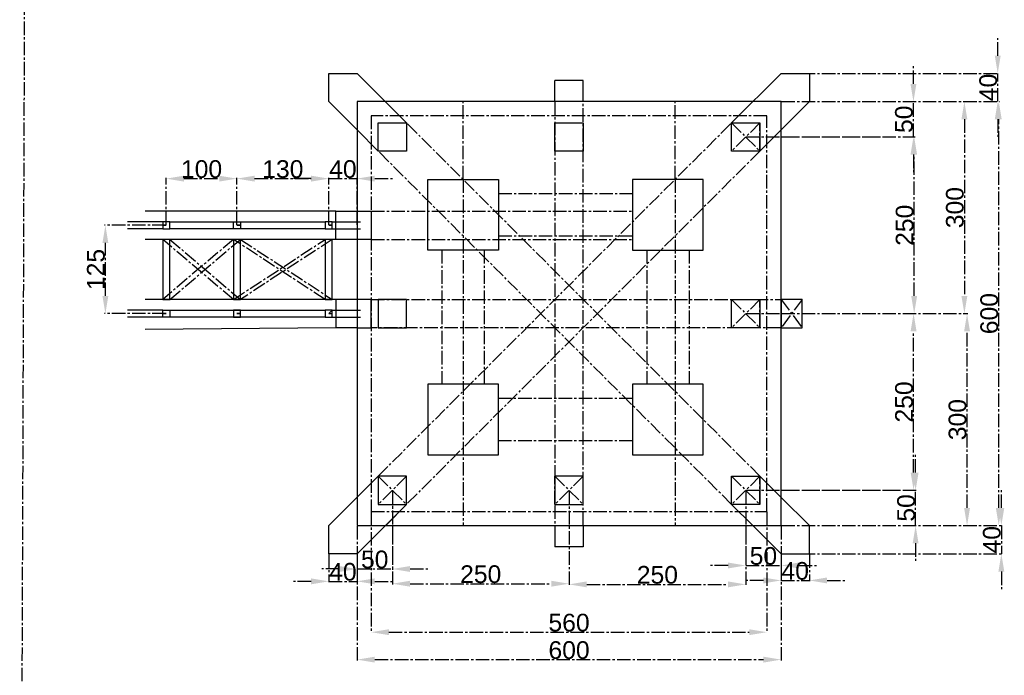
# Model space of a CAD drawing. Header units: centimetres. Extents: x -483 to 5478, y -332 to 3204.
# Tile 1 of 16: x -483 to 910, y 541 to 1469. Entities that reach past the tile are written whole.
import ezdxf

# ---------------------------------------------------------------- set-up
doc = ezdxf.new("R2010")
doc.units = ezdxf.units.CM
doc.linetypes.add('AXES2', pattern=[28.575000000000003, 19.05, -3.175, 3.175, -3.175])
doc.styles.get("Standard").update_dxf_attribs({"font": 'arial.ttf'})
doc.dimstyles.new('ISO-25', dxfattribs={"dimtxt": 25, "dimasz": 25, "dimexe": 1.25, "dimexo": 0.625, "dimtad": 1, "dimtxsty": 'Standard', "dimcen": 2.5, "dimadec": 0, "dimazin": 0, "dimtfac": 1, "dimtmove": 0, "dimatfit": 3, "dimfxl": 1, "dimarcsym": 0})

# ---------------------------------------------------------------- blocks, each defined once
blk = doc.blocks.new('*D8')
at = {"color": 0, "linetype": 'AXES2', "lineweight": -2, "transparency": 16777216}
for p, q in [((-45.72722635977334, 712.2820075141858), (-45.72722635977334, 672.7820193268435)), ((-5.72722635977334, 712.2820075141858), (-5.727226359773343, 672.7820193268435)), ((-70.72722635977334, 674.0320193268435), (-95.72722635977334, 674.0320193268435)), ((-45.72722635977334, 674.0320193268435), (-5.727226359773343, 674.0320193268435)), ((19.27277364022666, 674.0320193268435), (44.27277364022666, 674.0320193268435))]:
    blk.add_line(p, q, dxfattribs=at)
at = {"color": 0, "linetype": 'AXES2', "transparency": 16777216}
for points in [[(-70.72722635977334, 678.1986859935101), (-70.72722635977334, 669.8653526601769), (-45.72722635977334, 674.0320193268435)], [(19.27277364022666, 678.1986859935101), (19.27277364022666, 669.8653526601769), (-5.727226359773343, 674.0320193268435)]]:
    blk.add_solid(points, dxfattribs=at)
at = {"layer": 'Defpoints', "color": 0, "linetype": 'AXES2', "transparency": 16777216}
for p in [(-45.72722635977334, 712.9070075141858), (-5.72722635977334, 712.9070075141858), (-5.727226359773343, 674.0320193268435)]:
    blk.add_point(p, dxfattribs=at)
at = {"color": 0, "linetype": 'AXES2', "transparency": 16777216, "insert": (-25.72722635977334, 687.4213440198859), "char_height": 25, "attachment_point": 5}
blk.add_mtext('40', dxfattribs=at)
blk = doc.blocks.new('*D9')
at = {"color": 0, "linetype": 'AXES2', "lineweight": -2, "transparency": 16777216}
for p, q in [((-5.72722635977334, 752.2820075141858), (-5.727226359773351, 561.998286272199)), ((594.2727736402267, 752.2820075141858), (594.2727736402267, 561.998286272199)), ((19.27277364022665, 563.248286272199), (569.2727736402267, 563.248286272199))]:
    blk.add_line(p, q, dxfattribs=at)
at = {"color": 0, "linetype": 'AXES2', "transparency": 16777216}
for points in [[(19.27277364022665, 567.4149529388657), (19.27277364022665, 559.0816196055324), (-5.727226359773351, 563.248286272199)], [(569.2727736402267, 567.4149529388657), (569.2727736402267, 559.0816196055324), (594.2727736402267, 563.248286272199)]]:
    blk.add_solid(points, dxfattribs=at)
at = {"layer": 'Defpoints', "color": 0, "linetype": 'AXES2', "transparency": 16777216}
for p in [(-5.72722635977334, 752.9070075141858), (594.2727736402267, 752.9070075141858), (594.2727736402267, 563.248286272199)]:
    blk.add_point(p, dxfattribs=at)
at = {"color": 0, "linetype": 'AXES2', "transparency": 16777216, "insert": (294.2727736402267, 576.6376109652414), "char_height": 25, "attachment_point": 5}
blk.add_mtext('600', dxfattribs=at)
blk = doc.blocks.new('*D10')
at = {"color": 0, "linetype": 'AXES2', "lineweight": -2, "transparency": 16777216}
for p, q in [((14.27277364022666, 772.2820075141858), (14.27277364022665, 600.8332135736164)), ((574.2727736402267, 772.2820075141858), (574.2727736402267, 600.8332135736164)), ((39.27277364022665, 602.0832135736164), (549.2727736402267, 602.0832135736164))]:
    blk.add_line(p, q, dxfattribs=at)
at = {"color": 0, "linetype": 'AXES2', "transparency": 16777216}
for points in [[(39.27277364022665, 606.249880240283), (39.27277364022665, 597.9165469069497), (14.27277364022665, 602.0832135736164)], [(549.2727736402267, 606.249880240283), (549.2727736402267, 597.9165469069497), (574.2727736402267, 602.0832135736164)]]:
    blk.add_solid(points, dxfattribs=at)
at = {"layer": 'Defpoints', "color": 0, "linetype": 'AXES2', "transparency": 16777216}
for p in [(14.27277364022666, 772.9070075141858), (574.2727736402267, 772.9070075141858), (574.2727736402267, 602.0832135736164)]:
    blk.add_point(p, dxfattribs=at)
at = {"color": 0, "linetype": 'AXES2', "transparency": 16777216, "insert": (294.2727736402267, 615.4725382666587), "char_height": 25, "attachment_point": 5}
blk.add_mtext('560', dxfattribs=at)
blk = doc.blocks.new('*D11')
at = {"color": 0, "linetype": 'AXES2', "lineweight": -2, "transparency": 16777216}
for p, q in [((44.27277364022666, 802.2820075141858), (44.27277364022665, 669.4264314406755)), ((294.2727736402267, 802.2820075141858), (294.2727736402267, 669.4264314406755)), ((69.27277364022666, 670.6764314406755), (269.2727736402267, 670.6764314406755))]:
    blk.add_line(p, q, dxfattribs=at)
at = {"color": 0, "linetype": 'AXES2', "transparency": 16777216}
for points in [[(69.27277364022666, 674.8430981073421), (69.27277364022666, 666.5097647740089), (44.27277364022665, 670.6764314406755)], [(269.2727736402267, 674.8430981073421), (269.2727736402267, 666.5097647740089), (294.2727736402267, 670.6764314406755)]]:
    blk.add_solid(points, dxfattribs=at)
at = {"layer": 'Defpoints', "color": 0, "linetype": 'AXES2', "transparency": 16777216}
for p in [(44.27277364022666, 802.9070075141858), (294.2727736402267, 802.9070075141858), (294.2727736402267, 670.6764314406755)]:
    blk.add_point(p, dxfattribs=at)
at = {"color": 0, "linetype": 'AXES2', "transparency": 16777216, "insert": (169.2727736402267, 684.0657561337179), "char_height": 25, "attachment_point": 5}
blk.add_mtext('250', dxfattribs=at)
blk = doc.blocks.new('*D12')
at = {"color": 0, "linetype": 'AXES2', "lineweight": -2, "transparency": 16777216}
for p, q in [((294.2727736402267, 802.2820075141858), (294.2727736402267, 668.4994997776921)), ((544.2727736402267, 802.2820075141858), (544.2727736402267, 668.4994997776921)), ((319.2727736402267, 669.7494997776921), (519.2727736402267, 669.7494997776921))]:
    blk.add_line(p, q, dxfattribs=at)
at = {"color": 0, "linetype": 'AXES2', "transparency": 16777216}
for points in [[(319.2727736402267, 673.9161664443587), (319.2727736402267, 665.5828331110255), (294.2727736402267, 669.7494997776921)], [(519.2727736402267, 673.9161664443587), (519.2727736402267, 665.5828331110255), (544.2727736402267, 669.7494997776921)]]:
    blk.add_solid(points, dxfattribs=at)
at = {"layer": 'Defpoints', "color": 0, "linetype": 'AXES2', "transparency": 16777216}
for p in [(294.2727736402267, 802.9070075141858), (544.2727736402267, 802.9070075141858), (544.2727736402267, 669.7494997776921)]:
    blk.add_point(p, dxfattribs=at)
at = {"color": 0, "linetype": 'AXES2', "transparency": 16777216, "insert": (419.2727736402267, 683.1388244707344), "char_height": 25, "attachment_point": 5}
blk.add_mtext('250', dxfattribs=at)
blk = doc.blocks.new('*D13')
at = {"color": 0, "linetype": 'AXES2', "lineweight": -2, "transparency": 16777216}
for p, q in [((594.2727736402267, 712.2820075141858), (594.2727736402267, 674.0611101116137)), ((634.2727736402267, 712.2820075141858), (634.2727736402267, 674.0611101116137)), ((569.2727736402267, 675.3111101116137), (544.2727736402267, 675.3111101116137)), ((594.2727736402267, 675.3111101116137), (634.2727736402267, 675.3111101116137)), ((659.2727736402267, 675.3111101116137), (684.2727736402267, 675.3111101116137))]:
    blk.add_line(p, q, dxfattribs=at)
at = {"color": 0, "linetype": 'AXES2', "transparency": 16777216}
for points in [[(569.2727736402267, 679.4777767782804), (569.2727736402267, 671.1444434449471), (594.2727736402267, 675.3111101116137)], [(659.2727736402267, 679.4777767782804), (659.2727736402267, 671.1444434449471), (634.2727736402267, 675.3111101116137)]]:
    blk.add_solid(points, dxfattribs=at)
at = {"layer": 'Defpoints', "color": 0, "linetype": 'AXES2', "transparency": 16777216}
for p in [(594.2727736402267, 712.9070075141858), (634.2727736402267, 712.9070075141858), (634.2727736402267, 675.3111101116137)]:
    blk.add_point(p, dxfattribs=at)
at = {"color": 0, "linetype": 'AXES2', "transparency": 16777216, "insert": (614.2727736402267, 688.7004348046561), "char_height": 25, "attachment_point": 5}
blk.add_mtext('40', dxfattribs=at)
blk = doc.blocks.new('*D14')
at = {"color": 0, "linetype": 'AXES2', "lineweight": -2, "transparency": 16777216}
for p, q in [((-5.72722635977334, 752.2820075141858), (-5.727226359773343, 690.272663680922)), ((44.27277364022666, 752.2820075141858), (44.27277364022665, 690.272663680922)), ((-30.72722635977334, 691.522663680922), (-55.72722635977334, 691.522663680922)), ((-5.727226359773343, 691.522663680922), (44.27277364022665, 691.522663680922)), ((69.27277364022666, 691.522663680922), (94.27277364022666, 691.522663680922))]:
    blk.add_line(p, q, dxfattribs=at)
at = {"color": 0, "linetype": 'AXES2', "transparency": 16777216}
for points in [[(-30.72722635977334, 695.6893303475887), (-30.72722635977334, 687.3559970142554), (-5.727226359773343, 691.522663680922)], [(69.27277364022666, 695.6893303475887), (69.27277364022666, 687.3559970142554), (44.27277364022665, 691.522663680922)]]:
    blk.add_solid(points, dxfattribs=at)
at = {"layer": 'Defpoints', "color": 0, "linetype": 'AXES2', "transparency": 16777216}
for p in [(-5.72722635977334, 752.9070075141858), (44.27277364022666, 752.9070075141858), (44.27277364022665, 691.522663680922)]:
    blk.add_point(p, dxfattribs=at)
at = {"color": 0, "linetype": 'AXES2', "transparency": 16777216, "insert": (19.27277364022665, 704.9119883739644), "char_height": 25, "attachment_point": 5}
blk.add_mtext('50', dxfattribs=at)
blk = doc.blocks.new('*D15')
at = {"color": 0, "linetype": 'AXES2', "lineweight": -2, "transparency": 16777216}
for p, q in [((544.2727736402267, 752.2820075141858), (544.2727736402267, 695.213873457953)), ((594.2727736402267, 752.2820075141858), (594.2727736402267, 695.213873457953)), ((519.2727736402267, 696.463873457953), (494.2727736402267, 696.463873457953)), ((544.2727736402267, 696.463873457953), (594.2727736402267, 696.463873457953)), ((619.2727736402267, 696.463873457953), (644.2727736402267, 696.463873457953))]:
    blk.add_line(p, q, dxfattribs=at)
at = {"color": 0, "linetype": 'AXES2', "transparency": 16777216}
for points in [[(519.2727736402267, 700.6305401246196), (519.2727736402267, 692.2972067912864), (544.2727736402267, 696.463873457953)], [(619.2727736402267, 700.6305401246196), (619.2727736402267, 692.2972067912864), (594.2727736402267, 696.463873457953)]]:
    blk.add_solid(points, dxfattribs=at)
at = {"layer": 'Defpoints', "color": 0, "linetype": 'AXES2', "transparency": 16777216}
for p in [(544.2727736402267, 752.9070075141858), (594.2727736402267, 752.9070075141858), (594.2727736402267, 696.463873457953)]:
    blk.add_point(p, dxfattribs=at)
at = {"color": 0, "linetype": 'AXES2', "transparency": 16777216, "insert": (569.2727736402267, 709.8531981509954), "char_height": 25, "attachment_point": 5}
blk.add_mtext('50', dxfattribs=at)
blk = doc.blocks.new('*D16')
at = {"color": 0, "linetype": 'AXES2', "lineweight": -2, "transparency": 16777216}
for p, q in [((594.8977736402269, 1352.907007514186), (903.5409890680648, 1352.907007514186)), ((902.290989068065, 777.9070075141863), (902.2909890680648, 1327.907007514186)), ((594.8977736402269, 752.907007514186), (903.5409890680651, 752.9070075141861))]:
    blk.add_line(p, q, dxfattribs=at)
at = {"color": 0, "linetype": 'AXES2', "transparency": 16777216}
for points in [[(898.1243224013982, 1327.907007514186), (906.4576557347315, 1327.907007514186), (902.2909890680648, 1352.907007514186)], [(898.1243224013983, 777.9070075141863), (906.4576557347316, 777.9070075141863), (902.2909890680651, 752.9070075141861)]]:
    blk.add_solid(points, dxfattribs=at)
at = {"layer": 'Defpoints', "color": 0, "linetype": 'AXES2', "transparency": 16777216}
for p in [(594.2727736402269, 1352.907007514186), (902.2909890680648, 1352.907007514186), (594.2727736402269, 752.907007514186)]:
    blk.add_point(p, dxfattribs=at)
at = {"color": 0, "linetype": 'AXES2', "transparency": 16777216, "insert": (888.9016643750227, 1052.907007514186), "char_height": 25, "attachment_point": 5, "rotation": 90}
blk.add_mtext('600', dxfattribs=at)
blk = doc.blocks.new('*D17')
at = {"color": 0, "linetype": 'AXES2', "lineweight": -2, "transparency": 16777216}
for p, q in [((594.8977736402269, 1052.907007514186), (858.6710601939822, 1052.907007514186)), ((857.4210601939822, 777.9070075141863), (857.4210601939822, 1027.907007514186)), ((594.8977736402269, 752.907007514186), (858.6710601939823, 752.9070075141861))]:
    blk.add_line(p, q, dxfattribs=at)
at = {"color": 0, "linetype": 'AXES2', "transparency": 16777216}
for points in [[(853.2543935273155, 1027.907007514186), (861.5877268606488, 1027.907007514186), (857.4210601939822, 1052.907007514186)], [(853.2543935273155, 777.9070075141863), (861.5877268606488, 777.9070075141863), (857.4210601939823, 752.9070075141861)]]:
    blk.add_solid(points, dxfattribs=at)
at = {"layer": 'Defpoints', "color": 0, "linetype": 'AXES2', "transparency": 16777216}
for p in [(594.2727736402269, 1052.907007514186), (857.4210601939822, 1052.907007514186), (594.2727736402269, 752.907007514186)]:
    blk.add_point(p, dxfattribs=at)
at = {"color": 0, "linetype": 'AXES2', "transparency": 16777216, "insert": (844.0232088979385, 902.9070075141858), "char_height": 25, "attachment_point": 5, "rotation": 90}
blk.add_mtext('300', dxfattribs=at)
blk = doc.blocks.new('*D18')
at = {"color": 0, "linetype": 'AXES2', "lineweight": -2, "transparency": 16777216}
for p, q in [((594.8977736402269, 1352.907007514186), (854.921060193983, 1352.907007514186)), ((853.671060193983, 1327.907007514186), (853.6710601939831, 1077.907007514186)), ((594.8977736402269, 1052.907007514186), (854.9210601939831, 1052.907007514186))]:
    blk.add_line(p, q, dxfattribs=at)
at = {"color": 0, "linetype": 'AXES2', "transparency": 16777216}
for points in [[(849.5043935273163, 1327.907007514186), (857.8377268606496, 1327.907007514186), (853.671060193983, 1352.907007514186)], [(849.5043935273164, 1077.907007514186), (857.8377268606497, 1077.907007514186), (853.6710601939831, 1052.907007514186)]]:
    blk.add_solid(points, dxfattribs=at)
at = {"layer": 'Defpoints', "color": 0, "linetype": 'AXES2', "transparency": 16777216}
for p in [(594.2727736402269, 1352.907007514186), (594.2727736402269, 1052.907007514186), (853.6710601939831, 1052.907007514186)]:
    blk.add_point(p, dxfattribs=at)
at = {"color": 0, "linetype": 'AXES2', "transparency": 16777216, "insert": (840.2732088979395, 1202.907007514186), "char_height": 25, "attachment_point": 5, "rotation": 90}
blk.add_mtext('300', dxfattribs=at)
blk = doc.blocks.new('*D19')
at = {"color": 0, "linetype": 'AXES2', "lineweight": -2, "transparency": 16777216}
for p, q in [((784.6739644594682, 827.9070075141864), (784.6739644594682, 852.9070075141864)), ((594.8977736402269, 802.9070075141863), (785.9239644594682, 802.9070075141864)), ((784.6739644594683, 752.9070075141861), (784.6739644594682, 802.9070075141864)), ((594.8977736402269, 752.907007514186), (785.9239644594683, 752.9070075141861)), ((784.6739644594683, 727.9070075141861), (784.6739644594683, 702.9070075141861))]:
    blk.add_line(p, q, dxfattribs=at)
at = {"color": 0, "linetype": 'AXES2', "transparency": 16777216}
for points in [[(780.5072977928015, 827.9070075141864), (788.8406311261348, 827.9070075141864), (784.6739644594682, 802.9070075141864)], [(780.5072977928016, 727.9070075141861), (788.8406311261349, 727.9070075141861), (784.6739644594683, 752.9070075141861)]]:
    blk.add_solid(points, dxfattribs=at)
at = {"layer": 'Defpoints', "color": 0, "linetype": 'AXES2', "transparency": 16777216}
for p in [(594.2727736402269, 802.9070075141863), (784.6739644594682, 802.9070075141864), (594.2727736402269, 752.907007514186)]:
    blk.add_point(p, dxfattribs=at)
at = {"color": 0, "linetype": 'AXES2', "transparency": 16777216, "insert": (771.2846397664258, 777.9070075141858), "char_height": 25, "attachment_point": 5, "rotation": 90}
blk.add_mtext('50', dxfattribs=at)
blk = doc.blocks.new('*D20')
at = {"color": 0, "linetype": 'AXES2', "lineweight": -2, "transparency": 16777216}
for p, q in [((594.8977736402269, 1052.907007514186), (783.0312843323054, 1052.907007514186)), ((781.7812843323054, 827.9070075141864), (781.7812843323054, 1027.907007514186)), ((594.8977736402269, 802.9070075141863), (783.0312843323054, 802.9070075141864))]:
    blk.add_line(p, q, dxfattribs=at)
at = {"color": 0, "linetype": 'AXES2', "transparency": 16777216}
for points in [[(777.6146176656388, 1027.907007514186), (785.947950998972, 1027.907007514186), (781.7812843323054, 1052.907007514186)], [(777.6146176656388, 827.9070075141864), (785.947950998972, 827.9070075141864), (781.7812843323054, 802.9070075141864)]]:
    blk.add_solid(points, dxfattribs=at)
at = {"layer": 'Defpoints', "color": 0, "linetype": 'AXES2', "transparency": 16777216}
for p in [(594.2727736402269, 1052.907007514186), (781.7812843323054, 1052.907007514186), (594.2727736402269, 802.9070075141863)]:
    blk.add_point(p, dxfattribs=at)
at = {"color": 0, "linetype": 'AXES2', "transparency": 16777216, "insert": (768.3919596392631, 927.9070075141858), "char_height": 25, "attachment_point": 5, "rotation": 90}
blk.add_mtext('250', dxfattribs=at)
blk = doc.blocks.new('*D21')
at = {"color": 0, "linetype": 'AXES2', "lineweight": -2, "transparency": 16777216}
for p, q in [((594.8977736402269, 1302.907007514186), (783.853364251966, 1302.907007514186)), ((782.6033642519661, 1077.907007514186), (782.6033642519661, 1277.907007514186)), ((594.8977736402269, 1052.907007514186), (783.8533642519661, 1052.907007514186))]:
    blk.add_line(p, q, dxfattribs=at)
at = {"color": 0, "linetype": 'AXES2', "transparency": 16777216}
for points in [[(778.4366975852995, 1277.907007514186), (786.7700309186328, 1277.907007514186), (782.603364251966, 1302.907007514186)], [(778.4366975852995, 1077.907007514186), (786.7700309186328, 1077.907007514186), (782.6033642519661, 1052.907007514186)]]:
    blk.add_solid(points, dxfattribs=at)
at = {"layer": 'Defpoints', "color": 0, "linetype": 'AXES2', "transparency": 16777216}
for p in [(594.2727736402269, 1302.907007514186), (782.603364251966, 1302.907007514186), (594.2727736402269, 1052.907007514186)]:
    blk.add_point(p, dxfattribs=at)
at = {"color": 0, "linetype": 'AXES2', "transparency": 16777216, "insert": (769.2140395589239, 1177.907007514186), "char_height": 25, "attachment_point": 5, "rotation": 90}
blk.add_mtext('250', dxfattribs=at)
blk = doc.blocks.new('*D22')
at = {"color": 0, "linetype": 'AXES2', "lineweight": -2, "transparency": 16777216}
for p, q in [((781.592573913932, 1377.907007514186), (781.592573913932, 1402.907007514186)), ((594.8977736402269, 1352.907007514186), (782.842573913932, 1352.907007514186)), ((781.592573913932, 1302.907007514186), (781.592573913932, 1352.907007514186)), ((594.8977736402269, 1302.907007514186), (782.842573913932, 1302.907007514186)), ((781.5925739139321, 1277.907007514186), (781.5925739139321, 1252.907007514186))]:
    blk.add_line(p, q, dxfattribs=at)
at = {"color": 0, "linetype": 'AXES2', "transparency": 16777216}
for points in [[(777.4259072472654, 1377.907007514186), (785.7592405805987, 1377.907007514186), (781.592573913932, 1352.907007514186)], [(777.4259072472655, 1277.907007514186), (785.7592405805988, 1277.907007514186), (781.592573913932, 1302.907007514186)]]:
    blk.add_solid(points, dxfattribs=at)
at = {"layer": 'Defpoints', "color": 0, "linetype": 'AXES2', "transparency": 16777216}
for p in [(594.2727736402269, 1352.907007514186), (781.592573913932, 1352.907007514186), (594.2727736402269, 1302.907007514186)]:
    blk.add_point(p, dxfattribs=at)
at = {"color": 0, "linetype": 'AXES2', "transparency": 16777216, "insert": (768.2032492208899, 1327.907007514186), "char_height": 25, "attachment_point": 5, "rotation": 90}
blk.add_mtext('50', dxfattribs=at)
blk = doc.blocks.new('*D23')
at = {"color": 0, "linetype": 'AXES2', "lineweight": -2, "transparency": 16777216}
for p, q in [((900.8655593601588, 1417.907007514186), (900.8655593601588, 1442.907007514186)), ((594.8977736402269, 1392.907007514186), (902.1155593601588, 1392.907007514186)), ((900.8655593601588, 1352.907007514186), (900.8655593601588, 1392.907007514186)), ((594.8977736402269, 1352.907007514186), (902.1155593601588, 1352.907007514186)), ((900.8655593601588, 1327.907007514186), (900.8655593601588, 1302.907007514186))]:
    blk.add_line(p, q, dxfattribs=at)
at = {"color": 0, "linetype": 'AXES2', "transparency": 16777216}
for points in [[(896.6988926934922, 1417.907007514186), (905.0322260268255, 1417.907007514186), (900.8655593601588, 1392.907007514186)], [(896.6988926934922, 1327.907007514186), (905.0322260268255, 1327.907007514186), (900.8655593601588, 1352.907007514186)]]:
    blk.add_solid(points, dxfattribs=at)
at = {"layer": 'Defpoints', "color": 0, "linetype": 'AXES2', "transparency": 16777216}
for p in [(594.2727736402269, 1392.907007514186), (900.8655593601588, 1392.907007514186), (594.2727736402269, 1352.907007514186)]:
    blk.add_point(p, dxfattribs=at)
at = {"color": 0, "linetype": 'AXES2', "transparency": 16777216, "insert": (887.4762346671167, 1372.907007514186), "char_height": 25, "attachment_point": 5, "rotation": 90}
blk.add_mtext('40', dxfattribs=at)
blk = doc.blocks.new('*D24')
at = {"color": 0, "linetype": 'AXES2', "lineweight": -2, "transparency": 16777216}
for p, q in [((905.9932936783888, 777.9070075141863), (905.9932936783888, 802.9070075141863)), ((594.8977736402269, 752.907007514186), (907.2432936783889, 752.9070075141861)), ((905.9932936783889, 752.9070075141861), (905.9932936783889, 712.9070075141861)), ((594.8977736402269, 712.907007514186), (907.2432936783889, 712.9070075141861)), ((905.9932936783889, 687.9070075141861), (905.9932936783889, 662.9070075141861))]:
    blk.add_line(p, q, dxfattribs=at)
at = {"color": 0, "linetype": 'AXES2', "transparency": 16777216}
for points in [[(901.8266270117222, 777.9070075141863), (910.1599603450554, 777.9070075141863), (905.9932936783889, 752.9070075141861)], [(901.8266270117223, 687.9070075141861), (910.1599603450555, 687.9070075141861), (905.9932936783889, 712.9070075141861)]]:
    blk.add_solid(points, dxfattribs=at)
at = {"layer": 'Defpoints', "color": 0, "linetype": 'AXES2', "transparency": 16777216}
for p in [(594.2727736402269, 752.907007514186), (594.2727736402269, 712.907007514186), (905.9932936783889, 712.9070075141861)]:
    blk.add_point(p, dxfattribs=at)
at = {"color": 0, "linetype": 'AXES2', "transparency": 16777216, "insert": (892.6039689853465, 732.9070075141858), "char_height": 25, "attachment_point": 5, "rotation": 90}
blk.add_mtext('40', dxfattribs=at)
blk = doc.blocks.new('*D25')
at = {"color": 0, "linetype": 'AXES2', "lineweight": -2, "transparency": 16777216}
for p, q in [((-70.72722635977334, 1243.942321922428), (-95.72722635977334, 1243.942321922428)), ((-45.72722635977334, 1178.532007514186), (-45.72722635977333, 1245.192321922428)), ((-45.72722635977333, 1243.942321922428), (-5.727226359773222, 1243.942321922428)), ((-5.727226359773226, 1178.532007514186), (-5.727226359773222, 1245.192321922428)), ((19.27277364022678, 1243.942321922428), (44.27277364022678, 1243.942321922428))]:
    blk.add_line(p, q, dxfattribs=at)
at = {"color": 0, "linetype": 'AXES2', "transparency": 16777216}
for points in [[(-70.72722635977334, 1248.108988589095), (-70.72722635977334, 1239.775655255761), (-45.72722635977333, 1243.942321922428)], [(19.27277364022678, 1248.108988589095), (19.27277364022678, 1239.775655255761), (-5.727226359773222, 1243.942321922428)]]:
    blk.add_solid(points, dxfattribs=at)
at = {"layer": 'Defpoints', "color": 0, "linetype": 'AXES2', "transparency": 16777216}
for p in [(-5.727226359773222, 1243.942321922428), (-45.72722635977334, 1177.907007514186), (-5.727226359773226, 1177.907007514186)]:
    blk.add_point(p, dxfattribs=at)
at = {"color": 0, "linetype": 'AXES2', "transparency": 16777216, "insert": (-25.72722635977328, 1257.33164661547), "char_height": 25, "attachment_point": 5}
blk.add_mtext('40', dxfattribs=at)
blk = doc.blocks.new('*D26')
at = {"color": 0, "linetype": 'AXES2', "lineweight": -2, "transparency": 16777216}
for p, q in [((-175.7272263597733, 1178.532007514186), (-175.7272263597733, 1245.192321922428)), ((-150.7272263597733, 1243.942321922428), (-70.72722635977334, 1243.942321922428)), ((-45.72722635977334, 1178.532007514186), (-45.72722635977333, 1245.192321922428))]:
    blk.add_line(p, q, dxfattribs=at)
at = {"color": 0, "linetype": 'AXES2', "transparency": 16777216}
for points in [[(-150.7272263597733, 1248.108988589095), (-150.7272263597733, 1239.775655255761), (-175.7272263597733, 1243.942321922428)], [(-70.72722635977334, 1248.108988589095), (-70.72722635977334, 1239.775655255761), (-45.72722635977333, 1243.942321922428)]]:
    blk.add_solid(points, dxfattribs=at)
at = {"layer": 'Defpoints', "color": 0, "linetype": 'AXES2', "transparency": 16777216}
for p in [(-45.72722635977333, 1243.942321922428), (-175.7272263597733, 1177.907007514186), (-45.72722635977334, 1177.907007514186)]:
    blk.add_point(p, dxfattribs=at)
at = {"color": 0, "linetype": 'AXES2', "transparency": 16777216, "insert": (-110.7272263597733, 1257.340173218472), "char_height": 25, "attachment_point": 5}
blk.add_mtext('130', dxfattribs=at)
blk = doc.blocks.new('*D27')
at = {"color": 0, "linetype": 'AXES2', "lineweight": -2, "transparency": 16777216}
for p, q in [((-275.7272263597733, 1178.532007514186), (-275.7272263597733, 1245.192321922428)), ((-250.7272263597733, 1243.942321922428), (-200.7272263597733, 1243.942321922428)), ((-175.7272263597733, 1178.532007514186), (-175.7272263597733, 1245.192321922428))]:
    blk.add_line(p, q, dxfattribs=at)
at = {"color": 0, "linetype": 'AXES2', "transparency": 16777216}
for points in [[(-250.7272263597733, 1248.108988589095), (-250.7272263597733, 1239.775655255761), (-275.7272263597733, 1243.942321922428)], [(-200.7272263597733, 1248.108988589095), (-200.7272263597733, 1239.775655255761), (-175.7272263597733, 1243.942321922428)]]:
    blk.add_solid(points, dxfattribs=at)
at = {"layer": 'Defpoints', "color": 0, "linetype": 'AXES2', "transparency": 16777216}
for p in [(-175.7272263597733, 1243.942321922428), (-275.7272263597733, 1177.907007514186), (-175.7272263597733, 1177.907007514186)]:
    blk.add_point(p, dxfattribs=at)
at = {"color": 0, "linetype": 'AXES2', "transparency": 16777216, "insert": (-225.7272263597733, 1257.33164661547), "char_height": 25, "attachment_point": 5}
blk.add_mtext('100', dxfattribs=at)
blk = doc.blocks.new('*D28')
at = {"color": 0, "linetype": 'AXES2', "lineweight": -2, "transparency": 16777216}
for p, q in [((-276.3522263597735, 1177.907007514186), (-363.0749196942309, 1177.907007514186)), ((-361.8249196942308, 1077.907007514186), (-361.8249196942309, 1152.907007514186)), ((-276.3522263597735, 1052.907007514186), (-363.0749196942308, 1052.907007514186))]:
    blk.add_line(p, q, dxfattribs=at)
at = {"color": 0, "linetype": 'AXES2', "transparency": 16777216}
for points in [[(-365.9915863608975, 1152.907007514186), (-357.6582530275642, 1152.907007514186), (-361.8249196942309, 1177.907007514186)], [(-365.9915863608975, 1077.907007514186), (-357.6582530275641, 1077.907007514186), (-361.8249196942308, 1052.907007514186)]]:
    blk.add_solid(points, dxfattribs=at)
at = {"layer": 'Defpoints', "color": 0, "linetype": 'AXES2', "transparency": 16777216}
for p in [(-361.8249196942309, 1177.907007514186), (-275.7272263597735, 1177.907007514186), (-275.7272263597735, 1052.907007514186)]:
    blk.add_point(p, dxfattribs=at)
at = {"color": 0, "linetype": 'AXES2', "transparency": 16777216, "insert": (-375.2142443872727, 1115.407007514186), "char_height": 25, "attachment_point": 5, "rotation": 90}
blk.add_mtext('125', dxfattribs=at)

msp = doc.modelspace()

# ---------------------------------------------------------------- linework, layer by layer
at = {"linetype": 'AXES2'}
for p, q in [((-476.4667898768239, 1494.799856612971), (-483.0668254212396, -332.071722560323)), ((524.2727736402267, 1322.907007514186), (564.2727736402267, 1282.907007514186)), ((564.2727736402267, 1322.907007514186), (524.2727736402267, 1282.907007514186)), ((564.2727736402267, 1282.907007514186), (564.2727736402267, 1322.907007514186)), ((544.2727736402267, 1302.907007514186), (744.4403290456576, 1302.907007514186)), ((594.2727736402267, 1052.907007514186), (594.2727736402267, 1302.907007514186)), ((524.2727736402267, 1072.907007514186), (564.2727736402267, 1032.907007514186)), ((564.2727736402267, 1072.907007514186), (524.2727736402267, 1032.907007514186)), ((564.2727736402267, 1032.907007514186), (564.2727736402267, 1072.907007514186)), ((594.2727736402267, 1072.907007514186), (624.2727736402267, 1032.907007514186)), ((624.2727736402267, 1072.907007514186), (594.2727736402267, 1032.907007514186)), ((624.2727736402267, 1032.907007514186), (624.2727736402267, 1072.907007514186)), ((544.2727736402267, 1052.907007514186), (609.2727736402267, 1052.907007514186)), ((24.27277364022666, 822.9070075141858), (64.27277364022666, 782.9070075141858)), ((64.27277364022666, 822.9070075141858), (24.27277364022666, 782.9070075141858)), ((64.27277364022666, 782.9070075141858), (64.27277364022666, 822.9070075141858)), ((314.2727736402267, 822.9070075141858), (274.2727736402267, 782.9070075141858)), ((274.2727736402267, 782.9070075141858), (274.2727736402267, 822.9070075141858)), ((274.2727736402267, 822.9070075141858), (314.2727736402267, 782.9070075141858)), ((524.2727736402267, 822.9070075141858), (564.2727736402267, 782.9070075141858)), ((564.2727736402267, 822.9070075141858), (524.2727736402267, 782.9070075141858)), ((564.2727736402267, 782.9070075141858), (564.2727736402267, 822.9070075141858)), ((44.27277364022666, 802.9070075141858), (44.27277364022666, 752.9070075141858)), ((544.2727736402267, 802.9070075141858), (784.6739644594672, 802.9070075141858))]:
    msp.add_line(p, q, dxfattribs=at)
for p, q in [((-45.72722635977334, 1352.907007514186), (-45.72722635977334, 1392.907007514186)), ((-45.72722635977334, 1392.907007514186), (-5.72722635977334, 1392.907007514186)), ((-5.72722635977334, 1392.907007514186), (34.27277364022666, 1352.907007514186)), ((524.2727736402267, 1322.907007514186), (594.2727736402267, 1392.907007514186)), ((594.2727736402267, 1392.907007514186), (634.2727736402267, 1392.907007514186)), ((634.2727736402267, 1392.907007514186), (634.2727736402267, 1352.907007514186)), ((-5.727226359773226, 1312.907007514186), (-45.72722635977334, 1352.907007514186)), ((594.2727736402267, 1352.907007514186), (-5.727226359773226, 1352.907007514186)), ((64.27277364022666, 1322.907007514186), (34.27277364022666, 1352.907007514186)), ((634.2727736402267, 1352.907007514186), (564.2727736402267, 1282.907007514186)), ((24.27277364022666, 1282.907007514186), (-5.727226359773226, 1312.907007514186)), ((-170.7272263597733, 1172.907007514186), (-180.7272263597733, 1172.907007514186)), ((-280.7272263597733, 1072.907007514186), (-270.7272263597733, 1072.907007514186)), ((-170.7272263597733, 1072.907007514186), (-180.7272263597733, 1072.907007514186)), ((-170.7272263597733, 1072.907007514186), (-180.7272263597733, 1072.907007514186)), ((-40.72722635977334, 1072.907007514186), (-50.72722635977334, 1072.907007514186)), ((594.2727736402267, 1072.907007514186), (594.2727736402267, 1032.907007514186)), ((-50.72722635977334, 1057.907007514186), (-50.72722635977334, 1047.907007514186)), ((-45.72722635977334, 752.9070075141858), (24.27277364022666, 822.9070075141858)), ((564.2727736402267, 822.9070075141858), (594.2727736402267, 792.9070075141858)), ((64.27277364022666, 782.9070075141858), (-5.72722635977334, 712.9070075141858)), ((64.27277364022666, 782.9070075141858), (34.83303055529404, 752.9070075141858)), ((524.2727736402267, 782.9070075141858), (554.2727736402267, 752.9070075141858)), ((634.2727736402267, 752.9070075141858), (594.2727736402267, 792.9070075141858)), ((-45.72722635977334, 712.9070075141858), (-45.72722635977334, 752.9070075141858)), ((274.2727736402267, 752.9070075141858), (314.2727736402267, 752.9070075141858)), ((554.2727736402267, 752.9070075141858), (594.2727736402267, 712.9070075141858)), ((634.2727736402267, 712.9070075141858), (634.2727736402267, 752.9070075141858)), ((-5.72722635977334, 712.9070075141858), (-45.72722635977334, 712.9070075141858)), ((594.2727736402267, 712.9070075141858), (634.2727736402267, 712.9070075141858))]:
    msp.add_line(p, q)
at = {"color": 242, "linetype": 'AXES2', "true_color": 0xcd2027}
for p, q in [((144.2727736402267, 1242.907007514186), (144.2727736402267, 1352.907007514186)), ((274.2727736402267, 1352.907007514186), (274.2727736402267, 752.9070075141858)), ((314.2727736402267, 752.9070075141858), (314.2727736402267, 1352.907007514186)), ((444.2727736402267, 1242.907007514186), (444.2727736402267, 1352.907007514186)), ((24.27277364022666, 822.9070075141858), (524.2727736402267, 1322.907007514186)), ((564.2727736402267, 822.9070075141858), (64.27277364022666, 1322.907007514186)), ((524.2727736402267, 782.9070075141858), (24.27277364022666, 1282.907007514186)), ((564.2727736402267, 1282.907007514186), (64.27277364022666, 782.9070075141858)), ((144.2727736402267, 1242.907007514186), (144.2727736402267, 752.9070075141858)), ((444.2727736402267, 1242.907007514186), (444.2727736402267, 752.9070075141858)), ((194.2727736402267, 1222.907007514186), (384.2727736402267, 1222.907007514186)), ((14.27277364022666, 1197.907007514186), (384.2727736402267, 1197.907007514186)), ((-180.7272263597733, 1157.907007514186), (-280.7272263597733, 1072.907007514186)), ((-180.7272263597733, 1072.907007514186), (-280.7272263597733, 1157.907007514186)), ((-270.7272263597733, 1072.907007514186), (-170.7272263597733, 1157.907007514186)), ((-270.7272263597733, 1157.907007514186), (-170.7272263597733, 1072.907007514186)), ((-180.7272263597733, 1072.907007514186), (-50.72722635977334, 1157.907007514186)), ((-50.72722635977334, 1072.907007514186), (-180.7272263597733, 1157.907007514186)), ((-40.72722635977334, 1157.907007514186), (-170.7272263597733, 1072.907007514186)), ((-170.7272263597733, 1157.907007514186), (-40.72722635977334, 1072.907007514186)), ((14.27277364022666, 1157.907007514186), (384.2727736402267, 1157.907007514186)), ((194.2727736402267, 1162.907007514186), (384.2727736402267, 1162.907007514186)), ((114.2727736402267, 1142.907007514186), (114.2727736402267, 952.9070075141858)), ((174.2727736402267, 1142.907007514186), (174.2727736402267, 952.9070075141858)), ((404.2727736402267, 1142.907007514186), (404.2727736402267, 952.9070075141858)), ((464.2727736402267, 1142.907007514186), (464.2727736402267, 952.9070075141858)), ((-280.7272263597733, 1072.907007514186), (-270.7272263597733, 1072.907007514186)), ((-180.7272263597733, 1072.907007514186), (-170.7272263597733, 1072.907007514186)), ((-50.72722635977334, 1072.907007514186), (-40.72722635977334, 1072.907007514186)), ((14.27277364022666, 1072.907007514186), (594.2727736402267, 1072.907007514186)), ((594.2727736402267, 1032.907007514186), (14.27277364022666, 1032.907007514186)), ((384.2727736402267, 932.9070075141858), (194.2727736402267, 932.9070075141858)), ((384.2727736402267, 872.9070075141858), (194.2727736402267, 872.9070075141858))]:
    msp.add_line(p, q, dxfattribs=at)
at = {"color": 240, "true_color": 0xed1f24}
for p, q in [((-35.72722635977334, 1197.907007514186), (-305.7272263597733, 1197.907007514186)), ((-35.72722635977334, 1157.907007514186), (-305.7272263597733, 1157.907007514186)), ((-35.72722635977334, 1072.907007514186), (-305.7272263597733, 1072.907007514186)), ((-35.72722635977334, 1032.907007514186), (-305.7272263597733, 1030.457209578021))]:
    msp.add_line(p, q, dxfattribs=at)
at = {"color": 6}
for p, q in [((-310.7272263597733, 1182.907007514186), (-330.7272263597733, 1182.907007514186)), ((-280.7272263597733, 1172.907007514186), (-330.7272263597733, 1172.907007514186)), ((-280.7272263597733, 1182.907007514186), (-310.7272263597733, 1182.907007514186)), ((-270.7272263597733, 1182.907007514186), (-180.7272263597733, 1182.907007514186)), ((-180.7272263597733, 1172.907007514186), (-270.7272263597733, 1172.907007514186)), ((-180.7272263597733, 1182.907007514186), (-50.72722635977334, 1182.907007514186)), ((-50.72722635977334, 1172.907007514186), (-170.7272263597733, 1172.907007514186)), ((-40.72722635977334, 1182.907007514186), (-0.7272263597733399, 1182.907007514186)), ((-40.72722635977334, 1172.907007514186), (-0.7272263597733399, 1172.907007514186)), ((-280.7272263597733, 1057.907007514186), (-330.7272263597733, 1057.907007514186)), ((-280.7272263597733, 1047.907007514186), (-330.7272263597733, 1047.907007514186)), ((-270.7272263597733, 1057.907007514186), (-180.7272263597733, 1057.907007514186)), ((-170.7272263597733, 1047.907007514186), (-270.7272263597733, 1047.907007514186)), ((-180.7272263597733, 1057.907007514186), (-50.72722635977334, 1057.907007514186)), ((-50.72722635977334, 1047.907007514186), (-170.7272263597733, 1047.907007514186)), ((-40.72722635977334, 1057.907007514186), (-0.7272263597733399, 1057.907007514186)), ((-40.72722635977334, 1047.907007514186), (-0.7272263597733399, 1047.907007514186))]:
    msp.add_line(p, q, dxfattribs=at)
at = {"color": 2, "true_color": 0xf1eb1f}
msp.add_line((-50.72722635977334, 1182.907007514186), (-50.72722635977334, 1172.907007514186), dxfattribs=at)
at = {"color": 244, "true_color": 0x991b1e}
for p, q in [((-280.7272263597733, 1157.907007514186), (-280.7272263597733, 1072.907007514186)), ((-270.7272263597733, 1072.907007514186), (-270.7272263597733, 1157.907007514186)), ((-180.7272263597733, 1157.907007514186), (-180.7272263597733, 1072.907007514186)), ((-170.7272263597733, 1072.907007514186), (-170.7272263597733, 1157.907007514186)), ((-50.72722635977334, 1157.907007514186), (-50.72722635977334, 1072.907007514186)), ((-40.72722635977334, 1072.907007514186), (-40.72722635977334, 1157.907007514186))]:
    msp.add_line(p, q, dxfattribs=at)
at = {"color": 242, "true_color": 0xcd2027}
for p, q in [((-170.7272263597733, 1157.907007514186), (-270.7272263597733, 1157.907007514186)), ((-50.72722635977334, 1157.907007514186), (-170.7272263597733, 1157.907007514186))]:
    msp.add_line(p, q, dxfattribs=at)
for points in [[(274.2727736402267, 1352.907007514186), (274.2727736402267, 1382.907007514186)], [(314.2727736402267, 1352.907007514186), (314.2727736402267, 1382.907007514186), (274.2727736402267, 1382.907007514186)], [(594.2727736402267, 1032.907007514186), (624.2727736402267, 1032.907007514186), (624.2727736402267, 1072.907007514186), (594.2727736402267, 1072.907007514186)], [(274.2727736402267, 752.9070075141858), (274.2727736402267, 722.9070075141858)], [(314.2727736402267, 752.9070075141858), (314.2727736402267, 722.9070075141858), (274.2727736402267, 722.9070075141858)]]:
    msp.add_lwpolyline(points)
for points in [[(-5.72722635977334, 752.9070075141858), (594.2727736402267, 752.9070075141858), (594.2727736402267, 1352.907007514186), (-5.727226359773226, 1352.907007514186), (-5.727226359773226, 752.9070075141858)], [(564.2727736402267, 1032.907007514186), (524.2727736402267, 1032.907007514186), (524.2727736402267, 1072.907007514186), (564.2727736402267, 1072.907007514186), (564.2727736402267, 1032.907007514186)]]:
    msp.add_lwpolyline(points, close=True)
at = {"color": 242, "linetype": 'AXES2', "true_color": 0xcd2027}
msp.add_lwpolyline([(14.27277364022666, 772.9070075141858), (574.2727736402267, 772.9070075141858), (574.2727736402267, 1332.907007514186), (14.27277364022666, 1332.907007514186), (14.27277364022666, 772.9070075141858)], close=True, dxfattribs=at)
at = {"color": 2, "true_color": 0xf1eb1f}
for points in [[(24.27277364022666, 1322.907007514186), (64.27277364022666, 1322.907007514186), (64.27277364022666, 1282.907007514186), (24.27277364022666, 1282.907007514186), (24.27277364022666, 1322.907007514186)], [(274.2727736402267, 1322.907007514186), (314.2727736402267, 1322.907007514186), (314.2727736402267, 1282.907007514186), (274.2727736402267, 1282.907007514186), (274.2727736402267, 1322.907007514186)], [(564.2727736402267, 1322.907007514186), (564.2727736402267, 1282.907007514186), (524.2727736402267, 1282.907007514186), (524.2727736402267, 1322.907007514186), (564.2727736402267, 1322.907007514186)], [(-275.7272263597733, 1177.907007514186), (-280.7272263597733, 1177.907007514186), (-280.7272263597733, 1172.907007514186), (-270.7272263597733, 1172.907007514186), (-270.7272263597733, 1182.907007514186), (-280.7272263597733, 1182.907007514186), (-280.7272263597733, 1177.907007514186)], [(-175.7272263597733, 1177.907007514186), (-170.7272263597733, 1177.907007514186), (-170.7272263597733, 1172.907007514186), (-180.7272263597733, 1172.907007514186), (-180.7272263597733, 1172.907007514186), (-180.7272263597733, 1182.907007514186), (-170.7272263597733, 1182.907007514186), (-170.7272263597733, 1177.907007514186)], [(-45.72722635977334, 1177.907007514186), (-40.72722635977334, 1177.907007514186), (-40.72722635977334, 1182.907007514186), (-50.72722635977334, 1182.907007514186), (-50.72722635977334, 1172.907007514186), (-40.72722635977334, 1172.907007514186), (-40.72722635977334, 1177.907007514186)], [(24.27277364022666, 1032.907007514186), (64.27277364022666, 1032.907007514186), (64.27277364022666, 1072.907007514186), (24.27277364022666, 1072.907007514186), (24.27277364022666, 1032.907007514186)], [(-275.7272263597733, 1052.907007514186), (-280.7272263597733, 1052.907007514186), (-280.7272263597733, 1057.907007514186), (-270.7272263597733, 1057.907007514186), (-270.7272263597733, 1047.907007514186), (-280.7272263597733, 1047.907007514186), (-280.7272263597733, 1052.907007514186)], [(-175.7272263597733, 1052.907007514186), (-170.7272263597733, 1052.907007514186), (-170.7272263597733, 1057.907007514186), (-180.7272263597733, 1057.907007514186), (-180.7272263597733, 1047.907007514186), (-170.7272263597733, 1047.907007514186), (-170.7272263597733, 1052.907007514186)], [(-45.72722635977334, 1052.907007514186), (-40.72722635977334, 1052.907007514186), (-40.72722635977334, 1057.907007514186), (-50.72722635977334, 1057.907007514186), (-50.72722635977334, 1047.907007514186), (-40.72722635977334, 1047.907007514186), (-40.72722635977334, 1057.907007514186)], [(24.27277364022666, 782.9070075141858), (64.27277364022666, 782.9070075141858), (64.27277364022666, 822.9070075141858), (24.27277364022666, 822.9070075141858), (24.27277364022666, 782.9070075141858)], [(274.2727736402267, 782.9070075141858), (314.2727736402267, 782.9070075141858), (314.2727736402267, 822.9070075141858), (274.2727736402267, 822.9070075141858), (274.2727736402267, 782.9070075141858)], [(564.2727736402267, 782.9070075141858), (524.2727736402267, 782.9070075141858), (524.2727736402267, 822.9070075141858), (564.2727736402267, 822.9070075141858), (564.2727736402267, 782.9070075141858)]]:
    msp.add_lwpolyline(points, close=True, dxfattribs=at)
at = {"color": 242, "true_color": 0xcd2027}
for points in [[(94.27277364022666, 1142.907007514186), (94.27277364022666, 1242.907007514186), (194.2727736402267, 1242.907007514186), (194.2727736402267, 1142.907007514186), (94.27277364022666, 1142.907007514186)], [(384.2727736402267, 1142.907007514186), (484.2727736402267, 1142.907007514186), (484.2727736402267, 1242.907007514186), (384.2727736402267, 1242.907007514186), (384.2727736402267, 1142.907007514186)], [(94.27277364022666, 852.9070075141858), (194.2727736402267, 852.9070075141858), (194.2727736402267, 952.9070075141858), (94.27277364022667, 952.9070075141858), (94.27277364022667, 852.9070075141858)], [(384.2727736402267, 852.9070075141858), (484.2727736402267, 852.9070075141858), (484.2727736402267, 952.9070075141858), (384.2727736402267, 952.9070075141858), (384.2727736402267, 852.9070075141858)]]:
    msp.add_lwpolyline(points, close=True, dxfattribs=at)
for points in [[(-5.72722635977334, 1157.907007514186), (-35.72722635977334, 1157.907007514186), (-35.72722635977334, 1197.907007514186), (-5.72722635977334, 1197.907007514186), (14.27277364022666, 1197.907007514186), (14.27277364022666, 1157.907007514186), (-5.72722635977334, 1157.907007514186)], [(-5.72722635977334, 1072.907007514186), (-35.72722635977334, 1072.907007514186), (-35.72722635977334, 1032.907007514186)], [(-5.72722635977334, 1032.907007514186), (14.27277364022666, 1032.907007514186), (14.27277364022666, 1072.907007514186), (-5.72722635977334, 1072.907007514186)], [(-35.72722635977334, 1032.907007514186), (-305.716112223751, 1030.457209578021)], [(-5.72722635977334, 1032.907007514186), (-35.72722635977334, 1032.907007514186)]]:
    msp.add_lwpolyline(points, dxfattribs=at)

# ---------------------------------------------------------------- dimensions: what is measured, and where the dimension line sits
at = {"linetype": 'AXES2'}
for base, p1, p2, picture, middle in [((900.8655593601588, 1392.907007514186), (594.2727736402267, 1352.907007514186), (594.2727736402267, 1392.907007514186), '*D23', (887.4762346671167, 1372.907007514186)), ((781.592573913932, 1352.907007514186), (594.2727736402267, 1302.907007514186), (594.2727736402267, 1352.907007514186), '*D22', (768.2032492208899, 1327.907007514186)), ((902.2909890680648, 1352.907007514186), (594.2727736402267, 752.9070075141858), (594.2727736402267, 1352.907007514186), '*D16', (888.9016643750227, 1052.907007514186)), ((853.6710601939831, 1052.907007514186), (594.2727736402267, 1352.907007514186), (594.2727736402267, 1052.907007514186), '*D18', (840.2732088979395, 1202.907007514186)), ((782.603364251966, 1302.907007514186), (594.2727736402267, 1052.907007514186), (594.2727736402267, 1302.907007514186), '*D21', (769.2140395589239, 1177.907007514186)), ((-361.8249196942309, 1177.907007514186), (-275.7272263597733, 1052.907007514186), (-275.7272263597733, 1177.907007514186), '*D28', (-375.2142443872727, 1115.407007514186)), ((857.4210601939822, 1052.907007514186), (594.2727736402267, 752.9070075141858), (594.2727736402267, 1052.907007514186), '*D17', (844.0232088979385, 902.9070075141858)), ((781.7812843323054, 1052.907007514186), (594.2727736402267, 802.9070075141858), (594.2727736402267, 1052.907007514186), '*D20', (768.3919596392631, 927.9070075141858)), ((784.6739644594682, 802.9070075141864), (594.2727736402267, 752.9070075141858), (594.2727736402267, 802.9070075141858), '*D19', (771.2846397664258, 777.9070075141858)), ((905.9932936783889, 712.9070075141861), (594.2727736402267, 752.9070075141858), (594.2727736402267, 712.9070075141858), '*D24', (892.6039689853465, 732.9070075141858))]:
    dim = msp.add_linear_dim(base=base, p1=p1, p2=p2, angle=90, dimstyle='ISO-25', dxfattribs=at)
    dim.commit()
    dim.dimension.update_dxf_attribs({"geometry": picture, "text_midpoint": middle})
for base, p1, p2, picture, middle in [((-175.7272263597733, 1243.942321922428), (-275.7272263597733, 1177.907007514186), (-175.7272263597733, 1177.907007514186), '*D27', (-225.7272263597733, 1257.33164661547)), ((-45.72722635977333, 1243.942321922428), (-175.7272263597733, 1177.907007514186), (-45.72722635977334, 1177.907007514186), '*D26', (-110.7272263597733, 1257.340173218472)), ((-5.727226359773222, 1243.942321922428), (-45.72722635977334, 1177.907007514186), (-5.727226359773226, 1177.907007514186), '*D25', (-25.72722635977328, 1257.33164661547)), ((294.2727736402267, 670.6764314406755), (44.27277364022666, 802.9070075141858), (294.2727736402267, 802.9070075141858), '*D11', (169.2727736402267, 684.0657561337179)), ((544.2727736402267, 669.7494997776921), (294.2727736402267, 802.9070075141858), (544.2727736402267, 802.9070075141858), '*D12', (419.2727736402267, 683.1388244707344)), ((574.2727736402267, 602.0832135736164), (14.27277364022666, 772.9070075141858), (574.2727736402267, 772.9070075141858), '*D10', (294.2727736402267, 615.4725382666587)), ((44.27277364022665, 691.522663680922), (-5.72722635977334, 752.9070075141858), (44.27277364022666, 752.9070075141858), '*D14', (19.27277364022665, 704.9119883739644)), ((594.2727736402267, 563.248286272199), (-5.72722635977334, 752.9070075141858), (594.2727736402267, 752.9070075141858), '*D9', (294.2727736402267, 576.6376109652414)), ((594.2727736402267, 696.463873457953), (544.2727736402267, 752.9070075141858), (594.2727736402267, 752.9070075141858), '*D15', (569.2727736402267, 709.8531981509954)), ((-5.727226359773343, 674.0320193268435), (-45.72722635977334, 712.9070075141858), (-5.72722635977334, 712.9070075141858), '*D8', (-25.72722635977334, 687.4213440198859)), ((634.2727736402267, 675.3111101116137), (594.2727736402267, 712.9070075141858), (634.2727736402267, 712.9070075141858), '*D13', (614.2727736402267, 688.7004348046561))]:
    dim = msp.add_linear_dim(base=base, p1=p1, p2=p2, dimstyle='ISO-25', dxfattribs=at)
    dim.commit()
    dim.dimension.update_dxf_attribs({"geometry": picture, "text_midpoint": middle})

doc.saveas('drawing.dxf')
